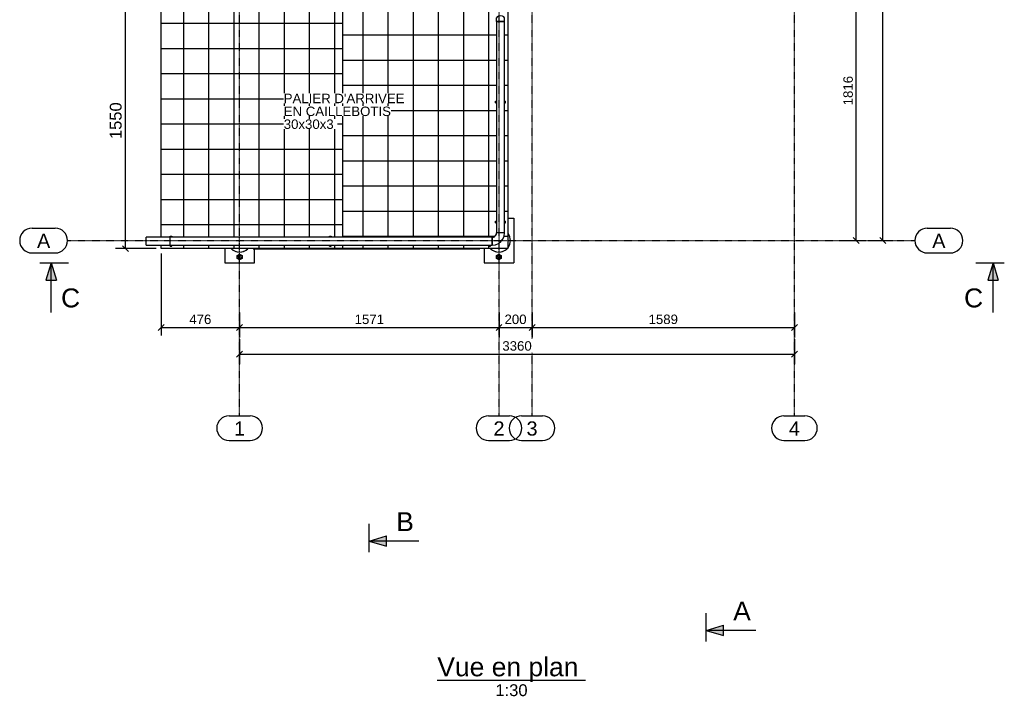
# Model space of a CAD drawing. Header units: millimetres. Extents: x 25 to 224619, y 20 to 11454.
# Tile 100 of 105: x 218656 to 224619, y 119 to 4217. Entities that reach past the tile are written whole.
import ezdxf

# ---------------------------------------------------------------- set-up
doc = ezdxf.new("R2010")
doc.units = ezdxf.units.MM
doc.linetypes.add('DXK_LINE_DOT3', pattern=[5.9187, 2.979, -0.9799, 0.9799, -0.9799])
for name, color, linetype in [('ACIER_VISIBLE', 7, 'Continuous'), ('COTATIONS', 7, 'Continuous'), ('MAILLAGE', 7, 'Continuous'), ('TEXTE', 7, 'Continuous')]:
    doc.layers.add(name, color=color, linetype=linetype)
doc.styles.add('Arial', font='arial.ttf', dxfattribs={"height": 0.2})
pattern_1 = [(0, (221497.72, 2905.37), (0, 152.4), []), (90, (221497.72, 2905.37), (-152.4, 9e-15), [])]
pattern_2 = [(0, (219954.1, 4348.31), (0, 152.4), []), (90, (219954.1, 4348.31), (-152.4, 9e-15), [])]

# ---------------------------------------------------------------- blocks, each defined once
blk = doc.blocks.new('Unknown-1649644-11 - 1198')
at = {"color": 6, "linetype": 'Continuous'}
blk.add_line((221185.1, 217.5), (222083.1, 217.5), dxfattribs=at)
at = {"color": 0, "linetype": 'Continuous'}
for points in [[(222083.1, 240), (222083.1, 360), (221185.1, 360), (221185.1, 240)], [(221731.4, 120), (221731.4, 195), (221536.8, 195), (221536.8, 120)]]:
    blk.add_wipeout(points, dxfattribs=at)
at = {"color": 6, "linetype": 'Continuous', "style": 'Arial'}
for s, height, p in [('Vue en plan ', 114.609, (221185.1, 240)), ('1:30', 71.63, (221536.8, 120))]:
    blk.add_text(s, height=height, dxfattribs=at).set_placement(p)
blk = doc.blocks.new('GridLine-1649644-8021 - 1198')
at = {"layer": 'MAILLAGE', "color": 7, "linetype": 'Continuous'}
for p, q in [((221695.3, 10822), (221822.1, 10822)), ((221695.3, 10672), (221822.1, 10672)), ((221695.3, 1818.1), (221822.1, 1818.1)), ((221695.3, 1668.1), (221822.1, 1668.1))]:
    blk.add_line(p, q, dxfattribs=at)
at = {"layer": 'MAILLAGE', "color": 7, "linetype": 'DXK_LINE_DOT3'}
blk.add_line((221758.7, 1818.1), (221758.7, 10672), dxfattribs=at)
at = {"layer": 'MAILLAGE', "color": 7, "linetype": 'Continuous'}
for centre, start, end in [((221695.3, 10747), 90, 270), ((221822.1, 10747), 270, 90), ((221695.3, 1743.1), 90, 270), ((221822.1, 1743.1), 270, 90)]:
    blk.add_arc(centre, 75, start, end, dxfattribs=at)
at = {"layer": 'MAILLAGE', "color": 7, "linetype": 'Continuous', "style": 'Arial'}
for p in [(221725.3, 10702), (221725.3, 1698.1)]:
    blk.add_text('3', height=86, dxfattribs=at).set_placement(p)
blk = doc.blocks.new('GridLine-1649644-8023 - 1198')
at = {"layer": 'MAILLAGE', "color": 7, "linetype": 'Continuous'}
for p, q in [((218730.9, 2954.6), (218870.9, 2954.6)), ((224152.3, 2954.6), (224292.3, 2954.6)), ((218730.9, 2804.6), (218870.9, 2804.6)), ((224152.3, 2804.6), (224292.3, 2804.6))]:
    blk.add_line(p, q, dxfattribs=at)
at = {"layer": 'MAILLAGE', "color": 7, "linetype": 'DXK_LINE_DOT3'}
blk.add_line((218945.9, 2879.6), (224077.3, 2879.6), dxfattribs=at)
at = {"layer": 'MAILLAGE', "color": 7, "linetype": 'Continuous'}
for centre, start, end in [((218730.9, 2879.6), 90, 270), ((218870.9, 2879.6), 270, 90), ((224152.3, 2879.6), 90, 270), ((224292.3, 2879.6), 270, 90)]:
    blk.add_arc(centre, 75, start, end, dxfattribs=at)
at = {"layer": 'MAILLAGE', "color": 7, "linetype": 'Continuous', "style": 'Arial'}
for p in [(218760.9, 2834.6), (224182.3, 2834.6)]:
    blk.add_text('A', height=86, dxfattribs=at).set_placement(p)
blk = doc.blocks.new('GridLine-1649644-8022 - 1198')
at = {"layer": 'MAILLAGE', "color": 7, "linetype": 'Continuous'}
for p, q in [((223284.4, 10822), (223411.1, 10822)), ((223284.4, 10672), (223411.1, 10672)), ((223284.4, 1818.1), (223411.1, 1818.1)), ((223284.4, 1668.1), (223411.1, 1668.1))]:
    blk.add_line(p, q, dxfattribs=at)
at = {"layer": 'MAILLAGE', "color": 7, "linetype": 'DXK_LINE_DOT3'}
blk.add_line((223347.7, 1818.1), (223347.7, 10672), dxfattribs=at)
at = {"layer": 'MAILLAGE', "color": 7, "linetype": 'Continuous'}
for centre, start, end in [((223284.4, 10747), 90, 270), ((223411.1, 10747), 270, 90), ((223284.4, 1743.1), 90, 270), ((223411.1, 1743.1), 270, 90)]:
    blk.add_arc(centre, 75, start, end, dxfattribs=at)
at = {"layer": 'MAILLAGE', "color": 7, "linetype": 'Continuous', "style": 'Arial'}
for p in [(223314.4, 10702), (223314.4, 1698.1)]:
    blk.add_text('4', height=86, dxfattribs=at).set_placement(p)
blk = doc.blocks.new('GridLine-1649644-8019 - 1198')
at = {"layer": 'MAILLAGE', "color": 7, "linetype": 'Continuous'}
for p, q in [((219924.3, 10822), (220051.1, 10822)), ((219924.3, 10672), (220051.1, 10672)), ((219924.3, 1818.1), (220051.1, 1818.1)), ((219924.3, 1668.1), (220051.1, 1668.1))]:
    blk.add_line(p, q, dxfattribs=at)
at = {"layer": 'MAILLAGE', "color": 7, "linetype": 'DXK_LINE_DOT3'}
blk.add_line((219987.7, 1818.1), (219987.7, 10672), dxfattribs=at)
at = {"layer": 'MAILLAGE', "color": 7, "linetype": 'Continuous'}
for centre, start, end in [((219924.3, 10747), 90, 270), ((220051.1, 10747), 270, 90), ((219924.3, 1743.1), 90, 270), ((220051.1, 1743.1), 270, 90)]:
    blk.add_arc(centre, 75, start, end, dxfattribs=at)
at = {"layer": 'MAILLAGE', "color": 7, "linetype": 'Continuous', "style": 'Arial'}
for p in [(219954.3, 10702), (219954.3, 1698.1)]:
    blk.add_text('1', height=86, dxfattribs=at).set_placement(p)
blk = doc.blocks.new('GridLine-1649644-8020 - 1198')
at = {"layer": 'MAILLAGE', "color": 7, "linetype": 'Continuous'}
for p, q in [((221495.3, 10822), (221622.1, 10822)), ((221495.3, 10672), (221622.1, 10672)), ((221495.3, 1818.1), (221622.1, 1818.1)), ((221495.3, 1668.1), (221622.1, 1668.1))]:
    blk.add_line(p, q, dxfattribs=at)
at = {"layer": 'MAILLAGE', "color": 7, "linetype": 'DXK_LINE_DOT3'}
blk.add_line((221558.7, 1818.1), (221558.7, 10672), dxfattribs=at)
at = {"layer": 'MAILLAGE', "color": 7, "linetype": 'Continuous'}
for centre, start, end in [((221495.3, 10747), 90, 270), ((221622.1, 10747), 270, 90), ((221495.3, 1743.1), 90, 270), ((221622.1, 1743.1), 270, 90)]:
    blk.add_arc(centre, 75, start, end, dxfattribs=at)
at = {"layer": 'MAILLAGE', "color": 7, "linetype": 'Continuous', "style": 'Arial'}
for p in [(221525.3, 10702), (221525.3, 1698.1)]:
    blk.add_text('2', height=86, dxfattribs=at).set_placement(p)
blk = doc.blocks.new('Part-1649644-7979 - 1198')
at = {"layer": 'ACIER_VISIBLE', "color": 136, "linetype": 'Continuous'}
for p, q in [((221542.7, 2918.7), (221543.6, 2925.4)), ((221591.9, 2925.4), (221543.6, 2925.4)), ((221589.3, 2906.2), (221591.9, 2925.4)), ((221517.7, 2899.5), (221524.4, 2900.4)), ((221517.7, 2899.5), (221517.7, 2896.3)), ((221517.7, 2896.3), (221517.7, 2887.4)), ((221517.7, 2887.4), (221517.7, 2875.4)), ((221517.7, 2875.4), (221517.7, 2863.3)), ((221517.7, 2863.3), (221517.7, 2854.5)), ((221524.4, 2900.4), (221530.6, 2903)), ((221530.6, 2903), (221536, 2907.1)), ((221536, 2907.1), (221540.1, 2912.4)), ((221540.1, 2912.4), (221542.7, 2918.7)), ((221554.8, 2861.2), (221570.2, 2872.9)), ((221570.2, 2872.9), (221581.9, 2888.3)), ((221581.9, 2888.3), (221589.3, 2906.2)), ((221517.7, 2854.5), (221517.7, 2851.2)), ((221517.7, 2851.2), (221536.9, 2853.7)), ((221536.9, 2853.7), (221554.8, 2861.2))]:
    blk.add_line(p, q, dxfattribs=at)
blk = doc.blocks.new('Part-1649644-19679 - 1198')
at = {"color": 136, "linetype": 'Continuous'}
for start, end in [(90, 270), (270, 90)]:
    blk.add_arc((221557.7, 2779.6), 10, start, end, dxfattribs=at)
blk = doc.blocks.new('Part-1649644-4160 - 1198')
at = {"layer": 'ACIER_VISIBLE', "color": 136, "linetype": 'Continuous'}
for start, end in [(33.43337, 37.32622), (16.66876, 21.98423), (230.40877, 236.56663), (248.01577, 253.33124), (286.66876, 291.98423), (303.43337, 309.59123), (322.67378, 326.56663), (338.01577, 343.33124)]:
    blk.add_arc((221557.7, 2879.6), 69.8, start, end, dxfattribs=at)
blk = doc.blocks.new('Part-1649644-4161 - 1198')
at = {"layer": 'ACIER_VISIBLE', "color": 136, "linetype": 'Continuous'}
for start, end in [(230.40877, 236.56663), (248.01577, 253.33124), (286.66876, 291.98423), (303.43337, 309.59123)]:
    blk.add_arc((219987.7, 2879.6), 69.8, start, end, dxfattribs=at)
blk = doc.blocks.new('Part-1649644-7900 - 1198')
at = {"layer": 'ACIER_VISIBLE', "color": 136, "linetype": 'Continuous'}
for p, q in [((221537.7, 3714), (221537.7, 3724)), ((221537.7, 3724), (221543.6, 3724)), ((221537.7, 3714), (221543.6, 3714)), ((221591.9, 3724), (221597.7, 3724)), ((221591.9, 3714), (221597.7, 3714)), ((221597.7, 3714), (221597.7, 3724))]:
    blk.add_line(p, q, dxfattribs=at)
blk = doc.blocks.new('Part-1649644-4180 - 1198')
at = {"layer": 'ACIER_VISIBLE', "color": 136, "linetype": 'Continuous'}
for start, end in [(323.0636, 36.9364), (224.82422, 315.17578)]:
    blk.add_arc((221557.7, 2879.6), 69.9, start, end, dxfattribs=at)
blk = doc.blocks.new('Part-1649644-4182 - 1198')
at = {"layer": 'ACIER_VISIBLE', "color": 136, "linetype": 'Continuous'}
blk.add_arc((219987.7, 2879.6), 69.9, 224.82422, 315.17578, dxfattribs=at)
blk = doc.blocks.new('Part-1649644-7955 - 1198')
at = {"layer": 'ACIER_VISIBLE', "color": 136, "linetype": 'Continuous'}
for p, q in [((219566.9, 2851.2), (219566.9, 2899.5)), ((221517.7, 2899.5), (219566.9, 2899.5)), ((221517.7, 2851.2), (221517.7, 2899.5)), ((219566.9, 2851.2), (221517.7, 2851.2))]:
    blk.add_line(p, q, dxfattribs=at)
blk = doc.blocks.new('Part-1649644-4390 - 1198')
at = {"layer": 'ACIER_VISIBLE', "color": 136, "linetype": 'Continuous'}
for p, q in [((220068.9, 2829.6), (220068.9, 2830.4)), ((220068.9, 2829.6), (221443.3, 2829.6)), ((221439.6, 2829.6), (221439.6, 2830.4)), ((221443.3, 2829.6), (221443.3, 2830.4))]:
    blk.add_line(p, q, dxfattribs=at)
blk = doc.blocks.new('Part-1649644-7950 - 1198')
at = {"layer": 'ACIER_VISIBLE', "color": 136, "linetype": 'Continuous'}
for p, q in [((221591.9, 4205.5), (221543.6, 4205.5)), ((221543.6, 4205.5), (221543.6, 2925.4)), ((221591.9, 2925.4), (221591.9, 4205.5)), ((221591.9, 2925.4), (221543.6, 2925.4))]:
    blk.add_line(p, q, dxfattribs=at)
blk = doc.blocks.new('Part-1649644-6948 - 1198')
at = {"layer": 'ACIER_VISIBLE', "color": 136, "linetype": 'Continuous'}
for p, q in [((219897.9, 2830.4), (219897.9, 2744.6)), ((220077.6, 2744.6), (220077.6, 2829.6)), ((219897.9, 2744.6), (220077.6, 2744.6))]:
    blk.add_line(p, q, dxfattribs=at)
blk = doc.blocks.new('Part-1649644-6956 - 1198')
at = {"layer": 'ACIER_VISIBLE', "color": 136, "linetype": 'Continuous'}
for p, q in [((221613.1, 3014.6), (221647.6, 3014.6)), ((221647.6, 3014.6), (221647.6, 2744.6)), ((221467.9, 2830.4), (221467.9, 2744.6)), ((221467.9, 2744.6), (221647.6, 2744.6))]:
    blk.add_line(p, q, dxfattribs=at)
blk = doc.blocks.new('Part-1649644-6999 - 1198')
at = {"linetype": 'Continuous'}
h = blk.add_hatch(dxfattribs=at)
h.set_pattern_fill('', color=8, style=0, pattern_type=0)
h.set_pattern_definition(pattern_1)
h.paths.add_polyline_path([(221497.7, 2899.5), (221497.7, 2905.4), (221507.7, 2905.4), (221507.7, 2899.5), (221517.7, 2899.5), (221524.4, 2900.4), (221530.6, 2903), (221536, 2907.1), (221540.1, 2912.4), (221542.7, 2918.7), (221543.6, 2925.4), (221543.6, 2987.2), (221537.7, 2987.2), (221537.7, 2997.2), (221543.6, 2997.2), (221543.6, 3714), (221537.7, 3714), (221537.7, 3724), (221543.6, 3724), (221543.6, 4380.4), (220613.1, 4380.4), (220613.1, 2899.5)])
h = blk.add_hatch(dxfattribs=at)
h.set_pattern_fill('', color=8, style=0, pattern_type=0)
h.set_pattern_definition(pattern_1)
h.paths.add_polyline_path([(221613.1, 2830.4), (221613.1, 4380.4), (221591.9, 4380.4), (221591.9, 4205.5), (221588.6, 4205.5), (221581.2, 4205.5), (221591.9, 4205.5), (221591.9, 3724), (221597.7, 3724), (221597.7, 3714), (221591.9, 3714), (221591.9, 2997.2), (221597.7, 2997.2), (221597.7, 2987.2), (221591.9, 2987.2), (221591.9, 2925.4), (221589.3, 2906.2), (221581.9, 2888.3), (221570.2, 2872.9), (221554.8, 2861.2), (221536.9, 2853.7), (221517.7, 2851.2), (221507.7, 2851.2), (221507.7, 2845.4), (221497.7, 2845.4), (221497.7, 2851.2), (220613.1, 2851.2), (220613.1, 2830.4)])
at = {"layer": 'ACIER_VISIBLE', "color": 136, "linetype": 'Continuous'}
for p, q in [((220613.1, 4380.4), (221543.6, 4380.4)), ((220613.1, 2899.5), (220613.1, 4380.4)), ((221591.9, 4380.4), (221613.1, 4380.4)), ((221613.1, 4380.4), (221613.1, 2830.4)), ((220613.1, 2830.4), (220613.1, 2851.2)), ((221613.1, 2830.4), (220613.1, 2830.4))]:
    blk.add_line(p, q, dxfattribs=at)
blk = doc.blocks.new('Part-1649644-7000 - 1198')
at = {"linetype": 'Continuous'}
h = blk.add_hatch(dxfattribs=at)
h.set_pattern_fill('', color=8, style=0, pattern_type=0)
h.set_pattern_definition(pattern_2)
h.paths.add_polyline_path([(219953.9, 4342.9), (219954.1, 4348.3), (219954.4, 4350.4), (219953.6, 4352), (219953.6, 4380.4), (219511.9, 4380.4), (219511.9, 4359.5), (219556.9, 4359.5), (219556.9, 4365.4), (219566.9, 4365.4), (219566.9, 4359.5), (219892.7, 4359.5), (219892.7, 4365.4), (219902.7, 4365.4), (219902.7, 4359.5), (219928.1, 4359.5), (219928.1, 4354.5), (219928.1, 4346.4), (219928.1, 4344.8), (219936.2, 4349.3), (219944.2, 4351.2), (219947.9, 4348.9), (219953.7, 4343)])
h = blk.add_hatch(dxfattribs=at)
h.set_pattern_fill('', color=8, style=0, pattern_type=0)
h.set_pattern_definition(pattern_2)
h.paths.add_polyline_path([(219566.9, 2899.5), (219566.9, 2905.4), (219576.9, 2905.4), (219576.9, 2899.5), (220532.3, 2899.5), (220532.3, 2905.4), (220542.3, 2905.4), (220542.3, 2899.5), (220613.1, 2899.5), (220613.1, 4380.4), (220001.9, 4380.4), (220001.9, 4352), (220001.1, 4350.6), (220000.4, 4336), (219999.5, 4328.3), (219992.2, 4311.3), (219984.9, 4304.9), (219971.9, 4295.2), (219961.7, 4294.4), (219945.7, 4294.1), (219928.4, 4302.9), (219922.7, 4307.3), (219918.8, 4311.2), (219902.7, 4311.2), (219902.7, 4305.4), (219892.7, 4305.4), (219892.7, 4311.2), (219566.9, 4311.2), (219566.9, 4305.4), (219556.9, 4305.4), (219556.9, 4311.2), (219511.9, 4311.2), (219511.9, 2899.5)])
h = blk.add_hatch(dxfattribs=at)
h.set_pattern_fill('', color=8, style=0, pattern_type=0)
h.set_pattern_definition(pattern_2)
h.paths.add_polyline_path([(220613.1, 2830.4), (220613.1, 2851.2), (220542.3, 2851.2), (220542.3, 2845.4), (220532.3, 2845.4), (220532.3, 2851.2), (219576.9, 2851.2), (219576.9, 2845.4), (219566.9, 2845.4), (219566.9, 2851.2), (219511.9, 2851.2), (219511.9, 2830.4)])
at = {"layer": 'ACIER_VISIBLE', "color": 136, "linetype": 'Continuous'}
for p, q in [((219511.9, 4380.4), (219953.6, 4380.4)), ((219511.9, 4359.5), (219511.9, 4380.4)), ((220001.9, 4380.4), (220613.1, 4380.4)), ((220613.1, 2899.5), (220613.1, 4380.4)), ((219511.9, 2899.5), (219511.9, 4311.2)), ((219511.9, 2830.4), (219511.9, 2851.2)), ((220613.1, 2830.4), (219511.9, 2830.4)), ((220613.1, 2830.4), (220613.1, 2851.2))]:
    blk.add_line(p, q, dxfattribs=at)
blk = doc.blocks.new('Part-1649644-19677 - 1198')
at = {"color": 136, "linetype": 'Continuous'}
for start, end in [(90, 270), (270, 90)]:
    blk.add_arc((219987.7, 2779.6), 10, start, end, dxfattribs=at)
blk = doc.blocks.new('Part-1649644-7911 - 1198')
at = {"layer": 'ACIER_VISIBLE', "color": 136, "linetype": 'Continuous'}
for p, q in [((221497.7, 2899.5), (221497.7, 2905.4)), ((221497.7, 2905.4), (221507.7, 2905.4)), ((221507.7, 2905.4), (221507.7, 2899.5)), ((221497.7, 2845.4), (221497.7, 2851.2)), ((221497.7, 2845.4), (221507.7, 2845.4)), ((221507.7, 2845.4), (221507.7, 2851.2))]:
    blk.add_line(p, q, dxfattribs=at)
blk = doc.blocks.new('Part-1649644-7901 - 1198')
at = {"layer": 'ACIER_VISIBLE', "color": 136, "linetype": 'Continuous'}
for p, q in [((221537.7, 2987.2), (221537.7, 2997.2)), ((221537.7, 2997.2), (221543.6, 2997.2)), ((221537.7, 2987.2), (221543.6, 2987.2)), ((221591.9, 2997.2), (221597.7, 2997.2)), ((221591.9, 2987.2), (221597.7, 2987.2)), ((221597.7, 2987.2), (221597.7, 2997.2))]:
    blk.add_line(p, q, dxfattribs=at)
blk = doc.blocks.new('Part-1649644-7913 - 1198')
at = {"layer": 'ACIER_VISIBLE', "color": 136, "linetype": 'Continuous'}
for p, q in [((219566.9, 2899.5), (219566.9, 2905.4)), ((219566.9, 2905.4), (219576.9, 2905.4)), ((219576.9, 2905.4), (219576.9, 2899.5)), ((219566.9, 2845.4), (219566.9, 2851.2)), ((219566.9, 2845.4), (219576.9, 2845.4)), ((219576.9, 2845.4), (219576.9, 2851.2))]:
    blk.add_line(p, q, dxfattribs=at)
blk = doc.blocks.new('Part-1649644-7912 - 1198')
at = {"layer": 'ACIER_VISIBLE', "color": 136, "linetype": 'Continuous'}
for p, q in [((220532.3, 2899.5), (220532.3, 2905.4)), ((220532.3, 2905.4), (220542.3, 2905.4)), ((220542.3, 2905.4), (220542.3, 2899.5)), ((220532.3, 2845.4), (220532.3, 2851.2)), ((220532.3, 2845.4), (220542.3, 2845.4)), ((220542.3, 2845.4), (220542.3, 2851.2))]:
    blk.add_line(p, q, dxfattribs=at)
blk = doc.blocks.new('Part-1649644-19680 - 1198')
at = {"layer": 'ACIER_VISIBLE', "color": 136, "linetype": 'Continuous'}
for p, q in [((221542.7, 2788.2), (221557.7, 2796.9)), ((221542.7, 2770.9), (221542.7, 2788.2)), ((221557.7, 2762.3), (221542.7, 2770.9)), ((221557.7, 2796.9), (221572.7, 2788.2)), ((221572.7, 2770.9), (221557.7, 2762.3)), ((221572.7, 2788.2), (221572.7, 2770.9))]:
    blk.add_line(p, q, dxfattribs=at)
blk = doc.blocks.new('Part-1649644-7956 - 1198')
at = {"layer": 'ACIER_VISIBLE', "color": 136, "linetype": 'Continuous'}
for p, q in [((219421.9, 2851.2), (219421.9, 2899.5)), ((219566.9, 2899.5), (219421.9, 2899.5)), ((219566.9, 2851.2), (219566.9, 2899.5)), ((219421.9, 2851.2), (219566.9, 2851.2))]:
    blk.add_line(p, q, dxfattribs=at)
blk = doc.blocks.new('Part-1649644-7981 - 1198')
at = {"layer": 'ACIER_VISIBLE', "color": 136, "linetype": 'Continuous'}
for p, q in [((221546.8, 4235.1), (221543.6, 4229.4)), ((221555.6, 4239.4), (221546.8, 4235.1)), ((221567.7, 4240.9), (221555.6, 4239.4)), ((221579.8, 4239.4), (221567.7, 4240.9)), ((221588.6, 4235.1), (221579.8, 4239.4)), ((221591.9, 4229.4), (221588.6, 4235.1)), ((221543.6, 4205.5), (221543.6, 4229.4)), ((221543.6, 4205.5), (221591.9, 4205.5)), ((221591.9, 4205.5), (221591.9, 4229.4))]:
    blk.add_line(p, q, dxfattribs=at)
blk = doc.blocks.new('Part-1649644-19678 - 1198')
at = {"layer": 'ACIER_VISIBLE', "color": 136, "linetype": 'Continuous'}
for p, q in [((219972.7, 2788.2), (219987.7, 2796.9)), ((219972.7, 2770.9), (219972.7, 2788.2)), ((219987.7, 2762.3), (219972.7, 2770.9)), ((219987.7, 2796.9), (220002.7, 2788.2)), ((220002.7, 2770.9), (219987.7, 2762.3)), ((220002.7, 2788.2), (220002.7, 2770.9))]:
    blk.add_line(p, q, dxfattribs=at)
blk = doc.blocks.new('StraightDimension-1649644-35023 - 1198')
at = {"layer": 'COTATIONS', "color": 7, "linetype": 'Continuous'}
for p, q in [((221758.7, 2442.8), (221758.7, 2292.8)), ((223347.7, 2442.8), (223347.7, 2292.8)), ((221776.7, 2370.8), (221740.7, 2334.8)), ((221758.7, 2352.8), (223347.7, 2352.8)), ((223329.7, 2334.8), (223365.7, 2370.8))]:
    blk.add_line(p, q, dxfattribs=at)
at = {"color": 0}
blk.add_wipeout([(222654.2, 2361.8), (222654.2, 2445.8), (222452.3, 2445.8), (222452.3, 2361.8)], dxfattribs=at).dxf.layer = 'COTATIONS'
at = {"layer": 'COTATIONS', "color": 7, "style": 'Arial'}
blk.add_text('1589', height=57.3, dxfattribs=at).set_placement((222464.3, 2373.8))
blk = doc.blocks.new('StraightDimension-1649644-36867 - 1198')
at = {"layer": 'COTATIONS', "color": 7, "linetype": 'Continuous'}
for p, q in [((223901.8, 9992.7), (223865.8, 10028.7)), ((223793.8, 10010.7), (223943.8, 10010.7)), ((223883.8, 2879.6), (223883.8, 10010.7)), ((223793.8, 2879.6), (223943.8, 2879.6)), ((223865.8, 2897.6), (223901.8, 2861.6))]:
    blk.add_line(p, q, dxfattribs=at)
at = {"color": 0}
blk.add_wipeout([(223874.8, 6546.1), (223790.8, 6546.1), (223790.8, 6344.2), (223874.8, 6344.2)], dxfattribs=at).dxf.layer = 'COTATIONS'
at = {"layer": 'COTATIONS', "color": 7, "style": 'Arial'}
blk.add_text('7131', height=57.3, rotation=90.00021, dxfattribs=at).set_placement((223862.8, 6356.2))
blk = doc.blocks.new('StraightDimension-1649644-36865 - 1198')
at = {"layer": 'COTATIONS', "color": 7, "linetype": 'Continuous'}
for p, q in [((219987.7, 2281.5), (219987.7, 2131.5)), ((223347.7, 2281.5), (223347.7, 2131.5)), ((220005.7, 2209.5), (219969.7, 2173.5)), ((223329.7, 2173.5), (223365.7, 2209.5)), ((219987.7, 2191.5), (223347.7, 2191.5))]:
    blk.add_line(p, q, dxfattribs=at)
at = {"color": 0}
blk.add_wipeout([(221768.7, 2200.5), (221768.7, 2284.5), (221566.8, 2284.5), (221566.8, 2200.5)], dxfattribs=at).dxf.layer = 'COTATIONS'
at = {"layer": 'COTATIONS', "color": 7, "style": 'Arial'}
blk.add_text('3360', height=57.3, dxfattribs=at).set_placement((221578.8, 2212.5))
blk = doc.blocks.new('StraightDimension-1649644-35025 - 1198')
at = {"layer": 'COTATIONS', "color": 7, "linetype": 'Continuous'}
for p, q in [((219987.7, 2442.8), (219987.7, 2292.8)), ((221558.7, 2442.8), (221558.7, 2292.8)), ((220005.7, 2370.8), (219969.7, 2334.8)), ((219987.7, 2352.8), (221558.7, 2352.8)), ((221540.7, 2334.8), (221576.7, 2370.8))]:
    blk.add_line(p, q, dxfattribs=at)
at = {"color": 0}
blk.add_wipeout([(220874.1, 2361.8), (220874.1, 2445.8), (220672.3, 2445.8), (220672.3, 2361.8)], dxfattribs=at).dxf.layer = 'COTATIONS'
at = {"layer": 'COTATIONS', "color": 7, "style": 'Arial'}
blk.add_text('1571', height=57.3, dxfattribs=at).set_placement((220684.3, 2373.8))
blk = doc.blocks.new('StraightDimension-1649644-27951 - 1198')
at = {"layer": 'COTATIONS', "color": 7, "linetype": 'Continuous'}
for p, q in [((219481.9, 4380.4), (219235.6, 4380.4)), ((219315.1, 4362.4), (219279.1, 4398.4)), ((219297.1, 2830.4), (219297.1, 4380.4)), ((219481.9, 2830.4), (219235.6, 2830.4)), ((219279.1, 2848.4), (219315.1, 2812.4))]:
    blk.add_line(p, q, dxfattribs=at)
at = {"color": 0}
blk.add_wipeout([(219288.1, 3731.5), (219183.1, 3731.5), (219183.1, 3479.2), (219288.1, 3479.2)], dxfattribs=at).dxf.layer = 'COTATIONS'
at = {"layer": 'COTATIONS', "color": 7, "style": 'Arial'}
blk.add_text('1550', height=71.63, rotation=90.00021, dxfattribs=at).set_placement((219273.1, 3494.2))
blk = doc.blocks.new('StraightDimension-1649644-35026 - 1198')
at = {"layer": 'COTATIONS', "color": 7, "linetype": 'Continuous'}
for p, q in [((219511.9, 2800.4), (219511.9, 2304.8)), ((219987.7, 2442.8), (219987.7, 2292.8)), ((219529.9, 2370.8), (219493.9, 2334.8)), ((219511.9, 2352.8), (219987.7, 2352.8)), ((219969.7, 2334.8), (220005.7, 2370.8))]:
    blk.add_line(p, q, dxfattribs=at)
at = {"color": 0}
blk.add_wipeout([(219828.5, 2361.8), (219828.5, 2445.8), (219671.1, 2445.8), (219671.1, 2361.8)], dxfattribs=at).dxf.layer = 'COTATIONS'
at = {"layer": 'COTATIONS', "color": 7, "style": 'Arial'}
blk.add_text('476', height=57.3, dxfattribs=at).set_placement((219683.1, 2373.8))
blk = doc.blocks.new('StraightDimension-1649644-35024 - 1198')
at = {"layer": 'COTATIONS', "color": 7, "linetype": 'Continuous'}
for p, q in [((221558.7, 2442.8), (221558.7, 2292.8)), ((221758.7, 2442.8), (221758.7, 2292.8)), ((221576.7, 2370.8), (221540.7, 2334.8)), ((221558.7, 2352.8), (221758.7, 2352.8)), ((221740.7, 2334.8), (221776.7, 2370.8))]:
    blk.add_line(p, q, dxfattribs=at)
at = {"color": 0}
blk.add_wipeout([(221737.4, 2361.8), (221737.4, 2445.8), (221580, 2445.8), (221580, 2361.8)], dxfattribs=at).dxf.layer = 'COTATIONS'
at = {"layer": 'COTATIONS', "color": 7, "style": 'Arial'}
blk.add_text('200', height=57.3, dxfattribs=at).set_placement((221592, 2373.8))
blk = doc.blocks.new('StraightDimension-1649644-36863 - 1198')
at = {"layer": 'COTATIONS', "color": 7, "linetype": 'Continuous'}
for p, q in [((223740.2, 4677.6), (223704.2, 4713.6)), ((223632.2, 4695.6), (223782.2, 4695.6)), ((223722.2, 2879.6), (223722.2, 4695.6)), ((223632.2, 2879.6), (223782.2, 2879.6)), ((223704.2, 2897.6), (223740.2, 2861.6))]:
    blk.add_line(p, q, dxfattribs=at)
at = {"color": 0}
blk.add_wipeout([(223713.2, 3888.5), (223629.2, 3888.5), (223629.2, 3686.6), (223713.2, 3686.6)], dxfattribs=at).dxf.layer = 'COTATIONS'
at = {"layer": 'COTATIONS', "color": 7, "style": 'Arial'}
blk.add_text('1816', height=57.3, rotation=90.00021, dxfattribs=at).set_placement((223701.2, 3698.6))
blk = doc.blocks.new('SectionMark-1649644-21067 - 1198')
at = {"linetype": 'Continuous'}
for points in [[(220877.7, 10875.9), (220877.7, 10812.9), (220772.7, 10844.4)], [(220877.7, 1090.7), (220877.7, 1027.7), (220772.7, 1059.2)]]:
    blk.add_hatch(color=6, dxfattribs=at).paths.add_polyline_path(points)
at = {"color": 6, "linetype": 'Continuous'}
for p, q in [((220772.7, 10739.4), (220772.7, 10912.7)), ((220772.7, 10844.4), (220877.7, 10875.9)), ((220877.7, 10812.9), (220877.7, 10875.9)), ((221072.7, 10844.4), (220772.7, 10844.4)), ((220772.7, 10844.4), (220877.7, 10812.9)), ((221072.7, 10844.4), (221072.7, 10844.4)), ((220772.7, 991), (220772.7, 1164.2)), ((220772.7, 1059.2), (220877.7, 1090.7)), ((220877.7, 1027.7), (220877.7, 1090.7)), ((221072.7, 1059.2), (220772.7, 1059.2)), ((220772.7, 1059.2), (220877.7, 1027.7)), ((221072.7, 1059.2), (221072.7, 1059.2))]:
    blk.add_line(p, q, dxfattribs=at)
at = {"color": 0, "linetype": 'Continuous'}
for points in [[(221042.7, 10664.4), (221042.7, 10784.4), (220936.1, 10784.4), (220936.1, 10664.4)], [(221042.7, 1119.2), (221042.7, 1239.2), (220936.1, 1239.2), (220936.1, 1119.2)]]:
    blk.add_wipeout(points, dxfattribs=at)
at = {"color": 6, "linetype": 'Continuous', "style": 'Arial'}
for p in [(220936.1, 10664.4), (220936.1, 1119.2)]:
    blk.add_text('B', height=114.6, dxfattribs=at).set_placement(p)
blk = doc.blocks.new('Text-1649644-22718 - 1198')
at = {"color": 0, "linetype": 'Continuous'}
blk.add_wipeout([(220579.5, 3555.7), (220579.5, 3615.7), (220254.9, 3615.7), (220254.9, 3555.7)], dxfattribs=at).dxf.layer = 'TEXTE'
blk.add_wipeout([(220903.7, 3633.7), (220903.7, 3693.7), (220254.9, 3693.7), (220254.9, 3633.7)], dxfattribs=at).dxf.layer = 'TEXTE'
at = {"layer": 'TEXTE', "color": 7, "linetype": 'Continuous', "style": 'Arial'}
blk.add_text('30x30x3 ', height=57.3, dxfattribs=at).set_placement((220254.9, 3555.7))
at = {"color": 0, "linetype": 'Continuous'}
blk.add_wipeout([(221007.8, 3711.7), (221007.8, 3771.7), (220254.9, 3771.7), (220254.9, 3711.7)], dxfattribs=at).dxf.layer = 'TEXTE'
at = {"layer": 'TEXTE', "color": 7, "linetype": 'Continuous', "style": 'Arial'}
for s, p in [("PALIER D'ARRIVEE ", (220254.9, 3711.7)), ('EN CAILLEBOTIS', (220254.9, 3633.7))]:
    blk.add_text(s, height=57.305, dxfattribs=at).set_placement(p)
blk = doc.blocks.new('SectionMark-1649644-20591 - 1198')
at = {"linetype": 'Continuous'}
for points in [[(222918.5, 11417.4), (222918.5, 11354.4), (222813.5, 11385.9)], [(222918.5, 549.8), (222918.5, 486.8), (222813.5, 518.2)]]:
    blk.add_hatch(color=6, dxfattribs=at).paths.add_polyline_path(points)
at = {"color": 6, "linetype": 'Continuous'}
for p, q in [((222813.5, 11280.9), (222813.5, 11454.2)), ((222813.5, 11385.9), (222918.5, 11417.4)), ((222918.5, 11354.4), (222918.5, 11417.4)), ((223113.5, 11385.9), (222813.5, 11385.9)), ((222813.5, 11385.9), (222918.5, 11354.4)), ((223113.5, 11385.9), (223113.5, 11385.9)), ((222813.5, 450), (222813.5, 623.2)), ((222813.5, 518.2), (222918.5, 549.8)), ((222918.5, 486.8), (222918.5, 549.8)), ((223113.5, 518.2), (222813.5, 518.2)), ((222813.5, 518.2), (222918.5, 486.8)), ((223113.5, 518.2), (223113.5, 518.2))]:
    blk.add_line(p, q, dxfattribs=at)
at = {"color": 0, "linetype": 'Continuous'}
for points in [[(223083.5, 11205.9), (223083.5, 11325.9), (222976.8, 11325.9), (222976.8, 11205.9)], [(223083.5, 578.2), (223083.5, 698.2), (222976.8, 698.2), (222976.8, 578.2)]]:
    blk.add_wipeout(points, dxfattribs=at)
at = {"color": 6, "linetype": 'Continuous', "style": 'Arial'}
for p in [(222976.8, 11205.9), (222976.8, 578.2)]:
    blk.add_text('A', height=114.6, dxfattribs=at).set_placement(p)
blk = doc.blocks.new('SectionMark-1649644-21467 - 1198')
at = {"linetype": 'Continuous'}
for points in [[(218877.9, 2639.6), (218814.9, 2639.6), (218846.4, 2744.6)], [(224582, 2639.6), (224519, 2639.6), (224550.5, 2744.6)]]:
    blk.add_hatch(color=6, dxfattribs=at).paths.add_polyline_path(points)
at = {"color": 6, "linetype": 'Continuous'}
for p, q in [((218778.1, 2744.6), (218951.4, 2744.6)), ((218846.4, 2744.6), (218814.9, 2639.6)), ((218846.4, 2444.6), (218846.4, 2744.6)), ((218846.4, 2744.6), (218877.9, 2639.6)), ((224445.5, 2744.6), (224618.8, 2744.6)), ((224550.5, 2744.6), (224519, 2639.6)), ((224550.5, 2444.6), (224550.5, 2744.6)), ((224550.5, 2744.6), (224582, 2639.6)), ((218814.9, 2639.6), (218877.9, 2639.6)), ((224519, 2639.6), (224582, 2639.6)), ((218846.4, 2444.6), (218846.4, 2444.6)), ((224550.5, 2444.6), (224550.5, 2444.6))]:
    blk.add_line(p, q, dxfattribs=at)
at = {"color": 0, "linetype": 'Continuous'}
for points in [[(219021.9, 2474.6), (219021.9, 2594.6), (218906.4, 2594.6), (218906.4, 2474.6)], [(224490.5, 2474.6), (224490.5, 2594.6), (224375, 2594.6), (224375, 2474.6)]]:
    blk.add_wipeout(points, dxfattribs=at)
at = {"color": 6, "linetype": 'Continuous', "style": 'Arial'}
for p in [(218906.4, 2474.6), (224375, 2474.6)]:
    blk.add_text('C', height=114.6, dxfattribs=at).set_placement(p)

msp = doc.modelspace()

# ---------------------------------------------------------------- block references
for name in ['GridLine-1649644-8019 - 1198', 'GridLine-1649644-8020 - 1198', 'GridLine-1649644-8021 - 1198', 'GridLine-1649644-8022 - 1198', 'Part-1649644-7000 - 1198', 'Part-1649644-6999 - 1198', 'Part-1649644-7981 - 1198', 'Part-1649644-7950 - 1198', 'Part-1649644-7900 - 1198', 'Part-1649644-6956 - 1198', 'Part-1649644-7901 - 1198', 'GridLine-1649644-8023 - 1198', 'Part-1649644-4160 - 1198', 'Part-1649644-7979 - 1198', 'Part-1649644-7956 - 1198', 'Part-1649644-7913 - 1198', 'Part-1649644-7955 - 1198', 'Part-1649644-7912 - 1198', 'Part-1649644-7911 - 1198', 'Part-1649644-4180 - 1198', 'Part-1649644-6948 - 1198', 'Part-1649644-4182 - 1198', 'Part-1649644-4161 - 1198', 'Part-1649644-4390 - 1198', 'Part-1649644-19678 - 1198', 'Part-1649644-19677 - 1198', 'Part-1649644-19680 - 1198', 'Part-1649644-19679 - 1198', 'Unknown-1649644-11 - 1198']:
    msp.add_blockref(name, (0, 0))

# ---------------------------------------------------------------- next in the draw order: block references
for name in ['StraightDimension-1649644-36867 - 1198', 'StraightDimension-1649644-27951 - 1198', 'StraightDimension-1649644-35023 - 1198']:
    msp.add_blockref(name, (0, 0))

# ---------------------------------------------------------------- next in the draw order: block references
for name in ['StraightDimension-1649644-36863 - 1198', 'StraightDimension-1649644-36865 - 1198']:
    msp.add_blockref(name, (0, 0))

# ---------------------------------------------------------------- next in the draw order: block references
for name in ['SectionMark-1649644-20591 - 1198', 'StraightDimension-1649644-35025 - 1198']:
    msp.add_blockref(name, (0, 0))

# ---------------------------------------------------------------- next in the draw order: block references
for name in ['SectionMark-1649644-21067 - 1198', 'StraightDimension-1649644-35026 - 1198', 'StraightDimension-1649644-35024 - 1198']:
    msp.add_blockref(name, (0, 0))

# ---------------------------------------------------------------- next in the draw order: block references
for name in ['Text-1649644-22718 - 1198', 'SectionMark-1649644-21467 - 1198']:
    msp.add_blockref(name, (0, 0))

doc.saveas('drawing.dxf')
